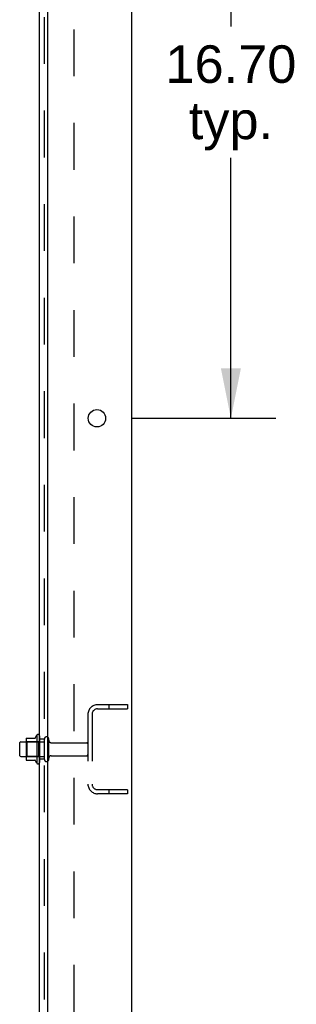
# Model space of a CAD drawing. Header units: inches. Extents: x 0 to 215, y 0 to 139.
# Tile 106 of 112: x 145.39 to 152.38, y 42.82 to 67.67. Entities that reach past the tile are written whole.
import ezdxf

# ---------------------------------------------------------------- set-up
doc = ezdxf.new("R2010")
doc.units = ezdxf.units.IN
doc.header["$LTSCALE"] = 11.804375
doc.header["$MEASUREMENT"] = 0
doc.linetypes.add('HIDDEN', pattern=[0.2, 0.1, -0.1])
doc.layers.get('0').update_dxf_attribs({"linetype": 'CONTINUOUS'})
for name, color, linetype in [('DEFAULT_2', 8, 'HIDDEN'), ('DIMENSIONS', 7, 'CONTINUOUS'), ('SUBPANEL', 7, 'CONTINUOUS')]:
    doc.layers.add(name, color=color, linetype=linetype)
doc.styles.get("Standard").update_dxf_attribs({"font": 'arial.ttf'})
doc.dimstyles.new('DIMSTYLE_1', dxfattribs={"dimtxt": 0.946875, "dimasz": 1.2625, "dimexe": 0.09, "dimexo": 0.07, "dimgap": 0.0375, "dimtad": 0, "dimtih": 1, "dimtoh": 1, "dimzin": 4, "dimdsep": 46, "dimtxsty": 'Standard', "dimblk": '_FILLED', "dimblk1": '_FILLED', "dimblk2": '_FILLED', "dimcen": 0.09, "dimadec": 3, "dimazin": 1, "dimtfac": 1, "dimtdec": 3, "dimtofl": 0, "dimtmove": 0, "dimatfit": 3, "dimldrblk": '_FILLED', "dimfxl": 0, "dimtolj": 1, "dimtzin": 4, "dimarcsym": 0})

# ---------------------------------------------------------------- blocks, each defined once
blk = doc.blocks.new('_FILLED')
at = {"color": 0, "linetype": 'ByBlock'}
blk.add_solid([(0, 0), (-1, 0.2), (-1, -0.2)], dxfattribs=at)
blk = doc.blocks.new('*D15')
at = {"layer": 'DIMENSIONS', "color": 2, "linetype": 'Continuous'}
for p, q in [((148.228, 74.309), (151.865, 74.309)), ((150.729, 74.309), (150.729, 67.494)), ((150.729, 57.609), (150.729, 64.18)), ((148.228, 57.609), (151.865, 57.609))]:
    blk.add_line(p, q, dxfattribs=at)
at = {"layer": 'DIMENSIONS', "color": 2, "linetype": 'Continuous', "xscale": 1.2625, "yscale": 1.2625, "zscale": 1.2625}
for p, rotation in [((150.729, 74.309), 90), ((150.729, 57.609), 270)]:
    blk.add_blockref('_FILLED', p, dxfattribs=dict(at, rotation=rotation))
at = {"layer": 'DIMENSIONS', "color": 2, "linetype": 'Continuous', "insert": (150.729, 67.021), "char_height": 0.9469, "width": 3.30878, "attachment_point": 2, "line_spacing_factor": 0.9}
blk.add_mtext('16.70\\Ptyp.', dxfattribs=at)

msp = doc.modelspace()

# ---------------------------------------------------------------- linework, layer by layer
at = {"color": 3, "linetype": 'Continuous'}
for p, q in [((148.219, 92.155), (148.219, 6.363)), ((146.094, 88.759), (146.094, 8.384))]:
    msp.add_line(p, q, dxfattribs=at)
at = {"color": 7, "linetype": 'Continuous'}
for p, q in [((145.42, 49.446), (145.554, 49.446)), ((145.554, 49.514), (145.554, 49.003)), ((145.564, 49.536), (145.792, 49.536)), ((145.82, 49.614), (145.82, 48.903)), ((145.39, 49.416), (145.39, 49.101)), ((145.42, 49.071), (145.554, 49.071)), ((145.564, 48.981), (145.792, 48.981))]:
    msp.add_line(p, q, dxfattribs=at)
at = {"color": 3, "linetype": 'Continuous'}
msp.add_circle((147.344, 57.609), 0.219, dxfattribs=at)
at = {"color": 7, "linetype": 'Continuous'}
for centre, radius, start, end in [((145.42, 49.416), 0.03, 90, 180), ((145.564, 49.526), 0.01, 90, 174.8062), ((145.695, 49.514), 0.141, 174.7919, 180), ((145.773, 49.546), 0.01, 270, 336.0321), ((146.42, 49.259), 0.698, 149.3369, 156.0321), ((145.852, 49.593), 0.0384, 0, 145.5503), ((145.42, 49.101), 0.03, 180, 270), ((145.695, 49.003), 0.141, 180, 185.2081), ((145.564, 48.991), 0.01, 185.1938, 270), ((145.773, 48.971), 0.01, 23.9679, 90), ((146.42, 49.259), 0.698, 203.9679, 210.6631), ((145.852, 48.924), 0.0384, 214.4497, 360)]:
    msp.add_arc(centre, radius, start, end, dxfattribs=at)
at = {"layer": 'DEFAULT_2', "color": 8, "linetype": 'HIDDEN'}
for p, q in [((147.361, 50.384), (148.115, 50.384)), ((147.361, 50.28), (148.115, 50.28)), ((147.645, 50.384), (147.645, 50.28)), ((148.115, 50.384), (148.115, 50.28)), ((147.115, 50.137), (147.115, 48.38)), ((147.219, 50.137), (147.219, 48.38)), ((145.574, 49.442), (145.554, 49.462)), ((145.554, 49.446), (146.015, 49.446)), ((145.87, 49.442), (145.89, 49.462)), ((145.89, 49.593), (145.89, 48.924)), ((146.015, 49.001), (146.015, 49.516)), ((146.125, 49.001), (146.125, 49.516)), ((145.87, 49.442), (145.574, 49.442)), ((145.574, 49.442), (145.574, 49.075)), ((145.87, 49.442), (145.87, 49.075)), ((146.187, 49.424), (147.085, 49.424)), ((145.574, 49.075), (145.554, 49.055)), ((145.554, 49.071), (146.015, 49.071)), ((145.87, 49.075), (145.574, 49.075)), ((145.87, 49.075), (145.89, 49.055)), ((146.187, 49.094), (147.085, 49.094)), ((148.115, 48.238), (147.361, 48.238)), ((147.645, 48.238), (147.645, 48.134)), ((148.115, 48.238), (148.115, 48.134)), ((148.115, 48.134), (147.361, 48.134))]:
    msp.add_line(p, q, dxfattribs=at)
for centre, radius, start, end in [((147.361, 50.137), 0.246, 90, 180), ((147.361, 50.137), 0.142, 90, 180), ((146.07, 49.516), 0.055, 360, 180), ((146.187, 49.486), 0.0625, 180, 270), ((147.085, 49.394), 0.03, 360, 90), ((146.07, 49.001), 0.055, 180, 0), ((146.187, 49.031), 0.0625, 90, 180), ((147.085, 49.124), 0.03, 270, 0), ((147.361, 48.38), 0.246, 180, 270), ((147.361, 48.38), 0.142, 180, 270)]:
    msp.add_arc(centre, radius, start, end, dxfattribs=at)
at = {"layer": 'SUBPANEL', "color": 3, "linetype": 'Continuous'}
msp.add_line((145.89, 10.415), (145.89, 88.102), dxfattribs=at)
at = {"layer": 'SUBPANEL', "color": 8, "linetype": 'HIDDEN'}
for p, q in [((146.015, 12.254), (146.015, 86.263)), ((146.765, 16.665), (146.765, 81.852)), ((146.015, 49.509), (145.89, 49.509)), ((146.015, 49.009), (145.89, 49.009))]:
    msp.add_line(p, q, dxfattribs=at)

# ---------------------------------------------------------------- dimensions: what is measured, and where the dimension line sits
at = {"layer": 'DIMENSIONS', "color": 2, "linetype": 'Continuous'}
dim = msp.add_linear_dim(base=(150.729, 57.609), p1=(148.158, 74.309), p2=(148.158, 57.609), angle=270, text='<>\\Ptyp.', dimstyle='DIMSTYLE_1', dxfattribs=at)
dim.commit()
dim.dimension.update_dxf_attribs({"geometry": '*D15', "text_midpoint": (150.729, 65.837), "dimtype": 160})

doc.saveas('drawing.dxf')
